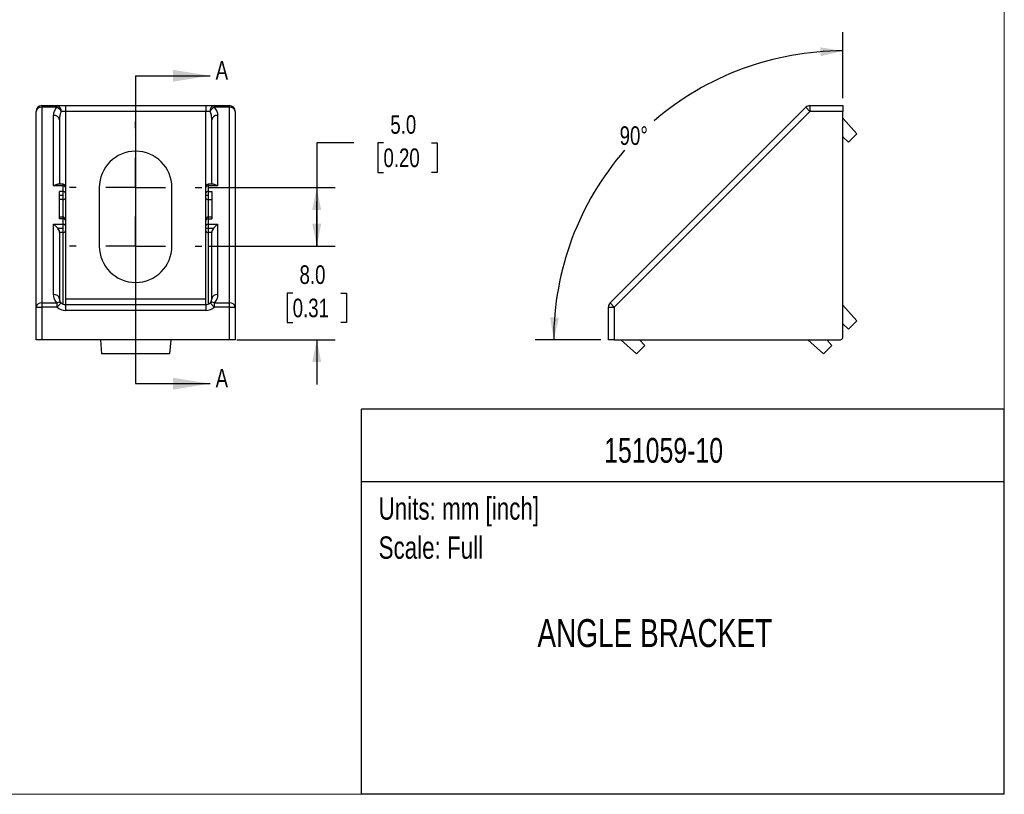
# Model space of a CAD drawing. Header units: millimetres. Extents: x 0 to 140, y 0 to 108.
# Tile 2 of 3: x 56 to 140, y 0 to 66. Entities that reach past the tile are written whole.
import ezdxf
from ezdxf.enums import TextEntityAlignment as Align

# ---------------------------------------------------------------- set-up
doc = ezdxf.new("R2010")
doc.units = ezdxf.units.MM
doc.header["$LTSCALE"] = 0.5
doc.linetypes.add('SLD-Center', pattern=[19.05, 15.24, -1.27, 1.27, -1.27])
doc.linetypes.add('SLD-Solid', pattern=[0])
doc.layers.add('CENTER', color=40, linetype='SLD-Center')
doc.layers.add('SLD-DEFPOINTS', color=7, linetype='Continuous')
doc.layers.add('DIMENSIONS', color=140, linetype='SLD-Solid', lineweight=25)
doc.layers.add('TEXT', color=140, linetype='SLD-Solid', lineweight=25)
doc.styles.add('SLDTEXTSTYLE0', font='TXT', dxfattribs={"width": 0.75})
doc.dimstyles.new('SLDDIMSTYLE0', dxfattribs={"dimtxt": 1.5875, "dimasz": 1.905, "dimexe": 0, "dimexo": 0.0625, "dimgap": 0.396875, "dimtad": 0, "dimtih": 1, "dimtoh": 1, "dimdec": 1, "dimrnd": 1e-09, "dimzin": 4, "dimdsep": 46, "dimtxsty": 'SLDTEXTSTYLE0', "dimsah": 1, "dimcen": 0.09, "dimadec": 0, "dimazin": 1, "dimtfac": 1, "dimtdec": 1, "dimtmove": 0, "dimatfit": 0, "dimfxl": 0, "dimfrac": 2, "dimtolj": 1, "dimtzin": 12, "dimarcsym": 0})
doc.dimstyles.new('SLDDIMSTYLE1', dxfattribs={"dimtxt": 1.5875, "dimasz": 1.905, "dimexe": 0, "dimexo": 0.0625, "dimgap": 0.396875, "dimtad": 0, "dimtih": 1, "dimtoh": 1, "dimdec": 1, "dimrnd": 1e-09, "dimzin": 4, "dimdsep": 46, "dimtxsty": 'SLDTEXTSTYLE0', "dimsah": 1, "dimcen": 0.09, "dimadec": 0, "dimazin": 1, "dimtfac": 1, "dimtdec": 1, "dimtofl": 0, "dimtmove": 0, "dimatfit": 3, "dimfxl": 0, "dimfrac": 2, "dimtolj": 1, "dimtzin": 12, "dimarcsym": 0})
doc.dimstyles.new('SLDDIMSTYLE2', dxfattribs={"dimtxt": 1.5875, "dimasz": 1.905, "dimexe": 0, "dimexo": 0.0625, "dimgap": 0.396875, "dimtad": 0, "dimtih": 1, "dimtoh": 1, "dimdec": 4, "dimlfac": 0.5, "dimzin": 12, "dimdsep": 46, "dimtxsty": 'SLDTEXTSTYLE0', "dimsah": 1, "dimcen": 0.09, "dimadec": 0, "dimazin": 3, "dimtfac": 1, "dimtdec": 0, "dimtofl": 0, "dimtmove": 0, "dimatfit": 3, "dimfxl": 0, "dimfrac": 2, "dimtolj": 1, "dimtzin": 12, "dimarcsym": 0})

# ---------------------------------------------------------------- blocks, each defined once
blk = doc.blocks.new('Block2')
at = {"color": 7, "linetype": 'SLD-Solid', "lineweight": 18}
for q in [(139.701, 107.951), (0.001, 0.001)]:
    blk.add_line((139.701, 0.001), q, dxfattribs=at)
blk = doc.blocks.new('SW_NOTE_0')
at = {"layer": 'TEXT', "color": 0, "insert": (0, 2.456), "char_height": 1.905, "attachment_point": 1, "style": 'SLDTEXTSTYLE0'}
blk.add_mtext('Scale: Full', dxfattribs=at)
blk = doc.blocks.new('SW_NOTE_0_1')
at = {"layer": 'TEXT', "color": 0, "insert": (0, 2.456), "char_height": 1.905, "attachment_point": 1, "style": 'SLDTEXTSTYLE0'}
blk.add_mtext('Units: mm [inch]', dxfattribs=at)
blk = doc.blocks.new('Block1')
at = {"layer": 'TEXT'}
for p, q in [((139.701, 32.882), (84.822, 32.882)), ((84.822, 0.001), (84.822, 32.882)), ((139.701, 0.001), (139.701, 32.882)), ((84.822, 26.698), (139.701, 26.698)), ((139.701, 0.001), (84.822, 0.001))]:
    blk.add_line(p, q, dxfattribs=at)
for name, p in [('SW_NOTE_0_1', (86.294, 22.902)), ('SW_NOTE_0', (86.294, 19.564))]:
    blk.add_blockref(name, p, dxfattribs=at)
at = {"layer": 'TEXT', "color": 140, "style": 'SLDTEXTSTYLE0', "width": 0.75}
for tag, height, p in [('AUTOATTR0', 2.117, (112.094, 30.38)), ('AUTOATTR1', 2.381, (112.089, 14.906))]:
    blk.add_attdef(tag, text='', height=height, dxfattribs=at).set_placement(p, align=Align.TOP_CENTER)
blk = doc.blocks.new('_D')
at = {"layer": 'DIMENSIONS'}
for p, q in [((81.012, 46.81), (81.012, 50.62)), ((71.83, 46.81), (82.599, 46.81)), ((78.959, 42.798), (78.475, 42.798)), ((78.475, 42.798), (78.475, 40.278)), ((83.064, 42.798), (83.548, 42.798)), ((83.548, 42.798), (83.548, 40.278)), ((78.475, 40.278), (78.959, 40.278)), ((83.548, 40.278), (83.064, 40.278)), ((74.19, 38.81), (82.599, 38.81)), ((81.012, 38.81), (81.012, 35))]:
    blk.add_line(p, q, dxfattribs=at)
for points in [[(81.012, 46.81), (81.393, 48.715), (80.631, 48.715)], [(81.012, 38.81), (80.631, 36.905), (81.393, 36.905)]]:
    blk.add_solid(points, dxfattribs=at)
at = {"layer": 'DIMENSIONS', "char_height": 1.5875, "attachment_point": 1, "style": 'SLDTEXTSTYLE0'}
for s, insert in [('8.0', (79.545, 45.167)), ('0.31', (78.959, 42.324))]:
    blk.add_mtext(s, dxfattribs=dict(at, insert=insert))
blk = doc.blocks.new('_D_1')
at = {"layer": 'DIMENSIONS'}
for p, q in [((84.187, 55.633), (81.012, 55.633)), ((81.012, 55.633), (81.012, 51.81)), ((86.706, 55.621), (86.222, 55.621)), ((86.222, 55.621), (86.222, 53.101)), ((90.812, 55.621), (91.295, 55.621)), ((91.295, 55.621), (91.295, 53.101)), ((86.222, 53.101), (86.706, 53.101)), ((91.295, 53.101), (90.812, 53.101)), ((71.83, 51.81), (82.599, 51.81)), ((81.012, 51.81), (81.012, 46.81)), ((71.83, 46.81), (82.599, 46.81))]:
    blk.add_line(p, q, dxfattribs=at)
for points in [[(81.012, 51.81), (80.631, 49.905), (81.393, 49.905)], [(81.012, 46.81), (81.393, 48.715), (80.631, 48.715)]]:
    blk.add_solid(points, dxfattribs=at)
at = {"layer": 'DIMENSIONS', "char_height": 1.5875, "attachment_point": 1, "style": 'SLDTEXTSTYLE0'}
for s, insert in [('5.0', (87.293, 57.99)), ('0.20', (86.706, 55.147))]:
    blk.add_mtext(s, dxfattribs=dict(at, insert=insert))
blk = doc.blocks.new('SW_CENTERMARKSYMBOL_0')
at = {"layer": 'CENTER', "color": 0}
for p, q in [((0, 5.08), (0, 5.64)), ((0, 0), (0, 2.54)), ((-5.08, 0), (-5.64, 0)), ((0, 0), (-2.54, 0)), ((0, 0), (0, -2.54)), ((0, 0), (2.54, 0)), ((5.08, 0), (5.64, 0)), ((0, -5.08), (0, -5.64))]:
    blk.add_line(p, q, dxfattribs=at)
blk = doc.blocks.new('SW_CENTERMARKSYMBOL_1')
at = {"layer": 'CENTER', "color": 0}
for p, q in [((0, 5.08), (0, 5.64)), ((0, 0), (0, 2.54)), ((-5.08, 0), (-5.64, 0)), ((0, 0), (-2.54, 0)), ((0, 0), (0, -2.54)), ((0, 0), (2.54, 0)), ((5.08, 0), (5.64, 0)), ((0, -5.08), (0, -5.64))]:
    blk.add_line(p, q, dxfattribs=at)
blk = doc.blocks.new('_D_2')
at = {"layer": 'DIMENSIONS'}
for p, q in [((125.905, 59.445), (125.905, 65.064)), ((105.27, 38.81), (99.652, 38.81))]:
    blk.add_line(p, q, dxfattribs=at)
for start, end in [(90, 130.69486), (139.00291, 180)]:
    blk.add_arc((125.905, 38.81), 24.666, start, end, dxfattribs=at)
for points in [[(125.905, 63.476), (123.987, 63.783), (124.016, 63.022)], [(101.239, 38.81), (101.693, 40.699), (100.932, 40.729)]]:
    blk.add_solid(points, dxfattribs=at)
at = {"layer": 'DIMENSIONS', "insert": (106.867, 57.038), "char_height": 1.5875, "attachment_point": 1, "style": 'SLDTEXTSTYLE0'}
blk.add_mtext('90°', dxfattribs=at)

msp = doc.modelspace()

# ---------------------------------------------------------------- linework, layer by layer
for p, q in [((57.05504, 41.60317), (57.05504, 58.31028)), ((57.55504, 58.81028), (57.55504, 58.66383)), ((57.55504, 58.81028), (58.84793, 58.81028)), ((57.55504, 58.66383), (57.55504, 41.95672)), ((58.84793, 58.66383), (57.55504, 58.66383)), ((58.84793, 58.66383), (58.84793, 58.81028)), ((58.84793, 58.81028), (59.55504, 58.81028)), ((59.55504, 58.31028), (59.20149, 58.31028)), ((59.55504, 58.81028), (59.55504, 58.31028)), ((59.55504, 58.81028), (71.55504, 58.81028)), ((71.55504, 58.31028), (59.55504, 58.31028)), ((59.55504, 58.31028), (59.55504, 51.8952)), ((71.55504, 58.81028), (71.55504, 58.31028)), ((71.55504, 58.81028), (72.26215, 58.81028)), ((71.90859, 58.31028), (71.55504, 58.31028)), ((71.55504, 51.8952), (71.55504, 58.31028)), ((72.26215, 58.66383), (72.26215, 58.81028)), ((72.26215, 58.81028), (73.55504, 58.81028)), ((73.55504, 58.66383), (72.26215, 58.66383)), ((73.55504, 58.66383), (73.55504, 58.81028)), ((73.55504, 41.95672), (73.55504, 58.66383)), ((74.05504, 58.31028), (74.05504, 41.60317)), ((106.05154, 41.95672), (122.75865, 58.66383)), ((123.1122, 58.31028), (106.4051, 41.60317)), ((122.75865, 58.66383), (123.1122, 58.31028)), ((123.1122, 58.81028), (123.1122, 58.31028)), ((123.1122, 58.81028), (125.9051, 58.81028)), ((125.9051, 58.31028), (123.1122, 58.31028)), ((125.9051, 58.81028), (125.9051, 58.31028)), ((125.9051, 39.01028), (125.9051, 58.31028)), ((58.55504, 51.94875), (58.55504, 57.95672)), ((59.05504, 57.60317), (59.05504, 52.0952)), ((72.05504, 52.0952), (72.05504, 57.60317)), ((72.55504, 57.95672), (72.55504, 51.94875)), ((127.1051, 56.40317), (125.9051, 57.73591)), ((126.39799, 55.69606), (127.1051, 56.40317)), ((125.9051, 56.13987), (126.39799, 55.69606)), ((59.35504, 51.94875), (58.55504, 51.94875)), ((59.35504, 52.0952), (58.90572, 52.0952)), ((59.05504, 49.14367), (59.05504, 51.47688)), ((59.35504, 51.47688), (59.05504, 51.47688)), ((59.35504, 51.94875), (59.35504, 52.0952)), ((59.35504, 51.47688), (59.35504, 51.94875)), ((59.35504, 51.12333), (59.35504, 51.47688)), ((59.55504, 51.8952), (59.55504, 51.80733)), ((59.55504, 51.80733), (59.55504, 51.33546)), ((59.55504, 51.33546), (59.55504, 50.91682)), ((62.45504, 51.81028), (62.45504, 46.81028)), ((68.65504, 46.81028), (68.65504, 51.81028)), ((71.55504, 51.80733), (71.55504, 51.8952)), ((71.55504, 51.33546), (71.55504, 51.80733)), ((71.55504, 51.12333), (71.55504, 51.33546)), ((72.20538, 52.0952), (71.75504, 52.0952)), ((71.75504, 52.0952), (71.75504, 51.94875)), ((71.75504, 51.94875), (71.75504, 51.47688)), ((72.55504, 51.94875), (71.75504, 51.94875)), ((71.75504, 51.47688), (72.05504, 51.47688)), ((71.75504, 51.47688), (71.75504, 51.12333)), ((72.05504, 51.47688), (72.05504, 49.14367)), ((59.35504, 51.12333), (59.05504, 51.12333)), ((59.35504, 50.77915), (59.05504, 50.77915)), ((59.35504, 50.77915), (59.35504, 51.12333)), ((59.35504, 49.29012), (59.35504, 50.77915)), ((59.55504, 50.91682), (59.55504, 49.09012)), ((71.75504, 51.12333), (71.55504, 51.12333)), ((71.55504, 50.91682), (71.55504, 51.12333)), ((71.55504, 49.09012), (71.55504, 50.91682)), ((71.75504, 51.12333), (71.75504, 50.77915)), ((71.75504, 50.77915), (72.05504, 50.77915)), ((71.75504, 50.77915), (71.75504, 49.29012)), ((59.35504, 49.29012), (59.05504, 49.29012)), ((59.35504, 49.14367), (59.05504, 49.14367)), ((59.35504, 49.14367), (59.35504, 49.29012)), ((59.35504, 48.6718), (59.35504, 49.14367)), ((59.55504, 49.09012), (59.55504, 49.00225)), ((59.55504, 49.00225), (59.55504, 48.53038)), ((71.55504, 49.00225), (71.55504, 49.09012)), ((71.55504, 48.53038), (71.55504, 49.00225)), ((72.05504, 49.29012), (71.75504, 49.29012)), ((71.75504, 49.29012), (71.75504, 49.14367)), ((71.75504, 49.14367), (71.75504, 48.6718)), ((71.75504, 49.14367), (72.05504, 49.14367)), ((58.55504, 48.6718), (59.35504, 48.6718)), ((58.55504, 42.66383), (58.55504, 48.6718)), ((59.35504, 48.31825), (58.90859, 48.31825)), ((59.35504, 47.97725), (59.05474, 47.97725)), ((59.05504, 47.96448), (59.05504, 42.31028)), ((59.35504, 48.31825), (59.35504, 48.6718)), ((59.35504, 47.97725), (59.35504, 48.31825)), ((59.35504, 41.85202), (59.35504, 47.97725)), ((59.55504, 48.53038), (59.55504, 48.11365)), ((59.55504, 48.11365), (59.55504, 41.81028)), ((71.55504, 48.31825), (71.55504, 48.53038)), ((71.55504, 48.11365), (71.55504, 48.31825)), ((71.75504, 48.31825), (71.55504, 48.31825)), ((71.55504, 41.81028), (71.55504, 48.11365)), ((71.75504, 48.6718), (72.55504, 48.6718)), ((71.75504, 48.6718), (71.75504, 48.31825)), ((71.75504, 48.31825), (71.75504, 47.97725)), ((72.20149, 48.31825), (71.75504, 48.31825)), ((72.05535, 47.97725), (71.75504, 47.97725)), ((71.75504, 47.97725), (71.75504, 41.85202)), ((72.05504, 42.31028), (72.05504, 47.96448)), ((72.55504, 48.6718), (72.55504, 42.66383)), ((59.55504, 42.31028), (71.55504, 42.31028)), ((57.05504, 38.81028), (57.05504, 41.60317)), ((57.05504, 41.60317), (57.55504, 41.60317)), ((57.55504, 41.95672), (57.55504, 41.60317)), ((57.55504, 41.95672), (58.84793, 41.95672)), ((57.55504, 41.60317), (57.55504, 38.81028)), ((58.84793, 41.60317), (57.55504, 41.60317)), ((59.20149, 41.95672), (58.84793, 41.60317)), ((58.84793, 41.60317), (58.84793, 41.95672)), ((59.55504, 41.81028), (59.55504, 41.31028)), ((59.55504, 41.81028), (71.55504, 41.81028)), ((71.55504, 41.31028), (59.55504, 41.31028)), ((71.55504, 41.81028), (71.55504, 41.31028)), ((72.26215, 41.60317), (71.90859, 41.95672)), ((72.26215, 41.95672), (72.26215, 41.60317)), ((72.26215, 41.95672), (73.55504, 41.95672)), ((73.55504, 41.60317), (72.26215, 41.60317)), ((73.55504, 41.60317), (73.55504, 41.95672)), ((73.55504, 38.81028), (73.55504, 41.60317)), ((73.55504, 41.60317), (74.05504, 41.60317)), ((74.05504, 41.60317), (74.05504, 38.81028)), ((105.9051, 38.81028), (105.9051, 41.60317)), ((105.9051, 41.60317), (106.4051, 41.60317)), ((106.05154, 41.95672), (106.4051, 41.60317)), ((106.4051, 41.60317), (106.4051, 38.81028)), ((127.1051, 40.4387), (125.9051, 41.77144)), ((126.39799, 39.7316), (127.1051, 40.4387)), ((125.9051, 40.1754), (126.39799, 39.7316)), ((57.55504, 38.81028), (57.05504, 38.81028)), ((73.55504, 38.81028), (57.55504, 38.81028)), ((62.56118, 38.81028), (62.65504, 37.61028)), ((68.5489, 38.81028), (68.45504, 37.61028)), ((74.05504, 38.81028), (73.55504, 38.81028)), ((106.4051, 38.81028), (105.9051, 38.81028)), ((106.4051, 38.81028), (125.7051, 38.81028)), ((106.97947, 38.81028), (108.3122, 37.61028)), ((109.01931, 38.31738), (108.57551, 38.81028)), ((122.94393, 38.81028), (124.27667, 37.61028)), ((124.98378, 38.31738), (124.53997, 38.81028)), ((108.3122, 37.61028), (109.01931, 38.31738)), ((124.27667, 37.61028), (124.98378, 38.31738)), ((68.45504, 37.61028), (62.65504, 37.61028))]:
    msp.add_line(p, q)
for centre, radius, start, end in [((57.55504, 58.31028), 0.5, 90, 180), ((57.49254, 58.22189), 0.44634, 81.950533, 168.5782463), ((58.75955, 58.37278), 0.44634, 351.950533, 78.5782463), ((58.47167, 57.93401), 0.8211, 27.2737787, 62.7262213), ((72.35054, 58.37278), 0.44634, 101.4217537, 188.049467), ((72.63841, 57.93401), 0.8211, 117.2737787, 152.7262213), ((73.55504, 58.31028), 0.5, 0, 90), ((73.61754, 58.22189), 0.44634, 11.4217537, 98.049467), ((123.1122, 58.31028), 0.5, 90, 135), ((58.61754, 57.51478), 0.44634, 11.4217537, 98.049467), ((72.49254, 57.51478), 0.44634, 81.950533, 168.5782463), ((65.55504, 51.81028), 3.1, 0, 180), ((59.35504, 51.8952), 0.2, 0, 90), ((59.38004, 51.77198), 0.17854, 11.4217537, 98.049467), ((59.38004, 51.30011), 0.17854, 11.4217537, 98.049467), ((71.75504, 51.8952), 0.2, 90, 180), ((71.73004, 51.77198), 0.17854, 81.950533, 168.5782463), ((71.73004, 51.30011), 0.17854, 81.950533, 168.5782463), ((59.38135, 50.95504), 0.17785, 261.4931697, 347.5903467), ((71.72873, 50.95504), 0.17785, 192.4096533, 278.5068303), ((59.35504, 49.09012), 0.2, 0, 90), ((59.38004, 48.9669), 0.17854, 11.4217537, 98.049467), ((71.75504, 49.09012), 0.2, 90, 180), ((71.73004, 48.9669), 0.17854, 81.950533, 168.5782463), ((59.38004, 48.49502), 0.17854, 11.4217537, 98.049467), ((59.38178, 48.15286), 0.17764, 261.3410534, 347.246794), ((71.73004, 48.49502), 0.17854, 81.950533, 168.5782463), ((71.7283, 48.15286), 0.17764, 192.753206, 278.6589466), ((65.55504, 46.81028), 3.1, 180, 0), ((58.61754, 42.22189), 0.44634, 11.4217537, 98.049467), ((72.49254, 42.22189), 0.44634, 81.950533, 168.5782463), ((57.49254, 41.51478), 0.44634, 81.950533, 168.5782463), ((59.02471, 41.70291), 0.3093, 55.1430639, 124.8569361), ((59.55504, 42.31028), 1, 225, 270), ((59.55504, 42.31028), 0.5, 225, 270), ((71.55504, 42.31028), 0.5, 270, 315), ((71.55504, 42.31028), 1, 270, 315), ((72.08537, 41.70291), 0.3093, 55.1430639, 124.8569361), ((73.61754, 41.51478), 0.44634, 11.4217537, 98.049467), ((106.4051, 41.60317), 0.5, 135, 180), ((125.7051, 39.01028), 0.2, 270, 0)]:
    msp.add_arc(centre, radius, start, end)
for points, knots in [([(58.55504, 57.95672), (58.55504, 58.08429), (58.58041, 58.21689), (58.68191, 58.46192), (58.75773, 58.57363), (58.84793, 58.66383)], [0, 0, 0, 0, 0.5, 0.5, 1, 1, 1, 1]), ([(59.20149, 58.31028), (59.18743, 58.2799), (59.15724, 58.21468), (59.1213, 58.10603), (59.08912, 57.97634), (59.06158, 57.80684), (59.05746, 57.6787), (59.05504, 57.60317)], [0, 0, 0, 0, 0.13614677, 0.29230668, 0.4687129, 0.68685642, 1, 1, 1, 1]), ([(72.05504, 57.60317), (72.05433, 57.6438), (72.05302, 57.71934), (72.04341, 57.82373), (72.03138, 57.91075), (72.01033, 58.02393), (71.97638, 58.1575), (71.92969, 58.26274), (71.90859, 58.31028)], [0, 0, 0, 0, 0.16844829, 0.31316736, 0.43416062, 0.53143563, 0.78832933, 1, 1, 1, 1]), ([(72.26215, 58.66383), (72.35235, 58.57363), (72.42817, 58.46192), (72.52967, 58.21689), (72.55504, 58.08429), (72.55504, 57.95672)], [0, 0, 0, 0, 0.5, 0.5, 1, 1, 1, 1]), ([(58.55504, 51.94875), (58.59995, 51.97783), (58.69124, 52.03692), (58.81278, 52.08776), (58.87858, 52.08993), (58.90572, 52.09082)], [0, 0, 0, 0, 0.36263256, 0.7370658, 1, 1, 1, 1]), ([(72.20538, 52.08988), (72.21805, 52.09113), (72.27313, 52.09655), (72.39497, 52.05009), (72.50205, 51.9823), (72.55504, 51.94875)], [0, 0, 0, 0, 0.1310413, 0.56999669, 1, 1, 1, 1]), ([(58.90859, 48.31825), (58.86349, 48.38203), (58.80764, 48.44833), (58.68513, 48.57085), (58.61882, 48.6267), (58.55504, 48.6718)], [0, 0, 0, 0, 0.5, 0.5, 1, 1, 1, 1]), ([(59.05474, 47.97725), (59.0526, 48.02192), (59.03881, 48.07612), (58.98834, 48.19388), (58.95179, 48.25716), (58.90859, 48.31825)], [0, 0, 0, 0, 0.5, 0.5, 1, 1, 1, 1]), ([(72.20149, 48.31825), (72.1583, 48.25716), (72.12175, 48.19388), (72.07128, 48.07612), (72.05748, 48.02192), (72.05535, 47.97725)], [0, 0, 0, 0, 0.5, 0.5, 1, 1, 1, 1]), ([(72.55504, 48.6718), (72.49126, 48.6267), (72.42496, 48.57085), (72.30244, 48.44833), (72.24659, 48.38203), (72.20149, 48.31825)], [0, 0, 0, 0, 0.5, 0.5, 1, 1, 1, 1]), ([(58.84793, 41.95672), (58.75773, 42.04692), (58.68191, 42.15863), (58.58041, 42.40366), (58.55504, 42.53627), (58.55504, 42.66383)], [0, 0, 0, 0, 0.5, 0.5, 1, 1, 1, 1]), ([(59.05504, 42.31028), (59.05575, 42.28991), (59.05706, 42.25205), (59.06667, 42.19968), (59.0787, 42.15634), (59.09976, 42.10001), (59.1337, 42.03295), (59.18039, 41.98044), (59.20149, 41.95672)], [0, 0, 0, 0, 0.16844829, 0.31316736, 0.43416062, 0.53143563, 0.78832933, 1, 1, 1, 1]), ([(71.90859, 41.95672), (71.92265, 41.97189), (71.95284, 42.00445), (71.98878, 42.05875), (72.02096, 42.1238), (72.0485, 42.20799), (72.05262, 42.27235), (72.05504, 42.31028)], [0, 0, 0, 0, 0.136146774, 0.292306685, 0.468712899, 0.686856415, 1, 1, 1, 1]), ([(72.55504, 42.66383), (72.55504, 42.53627), (72.52967, 42.40366), (72.42817, 42.15863), (72.35235, 42.04692), (72.26215, 41.95672)], [0, 0, 0, 0, 0.5, 0.5, 1, 1, 1, 1])]:
    msp.add_open_spline(points, degree=3, knots=knots)
for points in [[(59.05474, 47.97725), (59.05494, 47.97299), (59.05504, 47.96874), (59.05504, 47.96448)], [(72.05504, 47.96448), (72.05504, 47.96874), (72.05514, 47.97299), (72.05535, 47.97725)]]:
    msp.add_open_spline(points, degree=3)
at = {"layer": 'TEXT'}
msp.add_line((65.55504, 61.35431), (65.55504, 35.06627), dxfattribs=at)
at = {"layer": 'TEXT', "linetype": 'SLD-Solid'}
for p, q in [((65.55504, 61.35431), (71.90504, 61.35431)), ((65.55504, 35.06627), (71.90504, 35.06627))]:
    msp.add_line(p, q, dxfattribs=at)
at = {"layer": 'TEXT'}
for points in [[(71.90504, 61.35431), (68.73004, 61.86231), (68.73004, 60.84631)], [(71.90504, 35.06627), (68.73004, 35.57427), (68.73004, 34.55827)]]:
    msp.add_solid(points, dxfattribs=at)

# ---------------------------------------------------------------- block references
at = {"layer": 'CENTER'}
for name, p in [('SW_CENTERMARKSYMBOL_0', (65.55504, 51.81028)), ('SW_CENTERMARKSYMBOL_1', (65.55504, 46.81028))]:
    msp.add_blockref(name, p, dxfattribs=at)
at = {"layer": 'SLD-DEFPOINTS'}
msp.add_blockref('Block2', (0, 0), dxfattribs=at)
ref = msp.add_blockref('Block1', (0, 0), dxfattribs=at)
ref.add_attrib('AUTOATTR0', '151059-10', dxfattribs={"layer": 'TEXT', "height": 2.116667, "style": 'SLDTEXTSTYLE0', "width": 0.75}).set_placement((105.54576, 27.6761), align=Align.BOTTOM_LEFT)
ref.add_attrib('AUTOATTR1', 'ANGLE BRACKET', dxfattribs={"layer": 'TEXT', "height": 2.38125, "style": 'SLDTEXTSTYLE0', "width": 0.75}).set_placement((99.84769, 11.86461), align=Align.BOTTOM_LEFT)

# ---------------------------------------------------------------- texts
at = {"layer": 'TEXT', "char_height": 1.5875, "attachment_point": 1, "style": 'SLDTEXTSTYLE0'}
for insert in [(72.38267, 62.61472), (72.38267, 36.32669)]:
    msp.add_mtext('A', dxfattribs=dict(at, insert=insert))

# ---------------------------------------------------------------- dimensions: what is measured, and where the dimension line sits
at = {"layer": 'DIMENSIONS'}
dim = msp.add_angular_dim_2l(base=(117.32851, 61.93695), line1=((125.9051, 39.01028), (125.9051, 58.81028)), line2=((105.9051, 38.81028), (125.7051, 38.81028)), dimstyle='SLDDIMSTYLE2', dxfattribs=at)
dim.commit()
dim.dimension.update_dxf_attribs({"geometry": '_D_2', "text_midpoint": (108.46376, 56.25162), "dimtype": 162})
for p1, dimstyle, picture, middle in [((71.19504, 51.81028), 'SLDDIMSTYLE1', '_D_1', (81.01151, 55.63282)), ((73.55504, 38.81028), 'SLDDIMSTYLE0', '_D', (81.01151, 42.81028))]:
    dim = msp.add_linear_dim(base=(81.01151, 46.81028), p1=p1, p2=(71.19504, 46.81028), angle=90, dimstyle=dimstyle, dxfattribs=at)
    dim.commit()
    dim.dimension.update_dxf_attribs({"geometry": picture, "text_midpoint": middle, "dimtype": 160})

doc.saveas('drawing.dxf')
